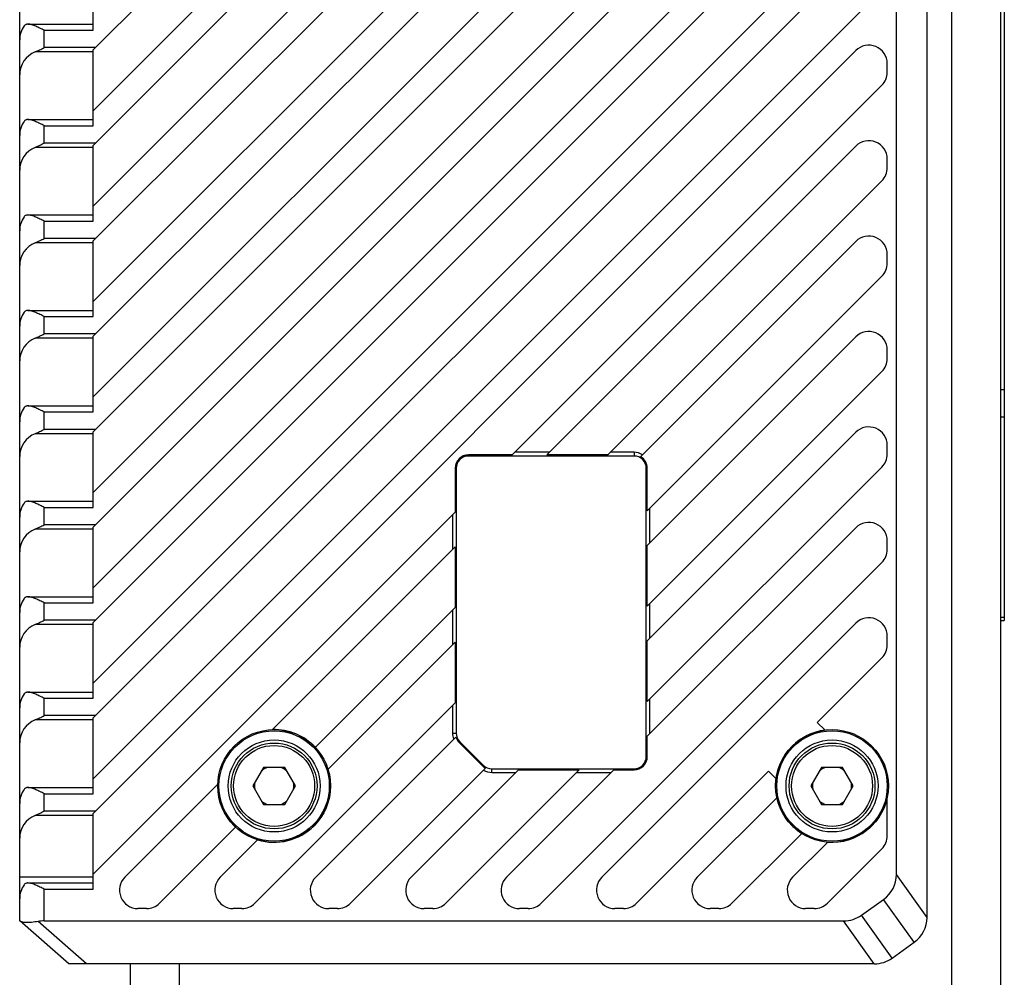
# Model space of a CAD drawing. Header units: millimetres. Extents: x 96 to 523, y 96 to 358.
# Tile 3 of 13: x 229 to 269, y 206 to 245. Entities that reach past the tile are written whole.
import ezdxf

# ---------------------------------------------------------------- set-up
doc = ezdxf.new("R2010")
doc.units = ezdxf.units.MM
doc.header["$LTSCALE"] = 32.67
doc.layers.add('00_COMPONENTS', color=7, linetype='CONTINUOUS')

msp = doc.modelspace()

# ---------------------------------------------------------------- linework, layer by layer
at = {"layer": '00_COMPONENTS'}
for p, q in [((266.9743, 336.4972), (266.9743, 154.4672)), ((268.9743, 336.4972), (268.9743, 154.4672)), ((228.9743, 208.4822), (228.9743, 282.4822)), ((265.9743, 208.6254), (265.9743, 282.3389)), ((264.7243, 210.3754), (264.7243, 280.5889)), ((269.1243, 270.2322), (269.1243, 220.7323)), ((263.069, 267.2977), (231.9743, 236.203)), ((231.9743, 233.7282), (264.1296, 265.8835)), ((263.069, 263.4077), (231.9743, 232.313)), ((231.9743, 229.8382), (264.1296, 261.9935)), ((263.069, 259.5177), (231.9743, 228.423)), ((231.9743, 237.6182), (253.0048, 258.6487)), ((231.9743, 241.5082), (248.9378, 258.4716)), ((250.1132, 258.232), (231.9743, 240.093)), ((231.9743, 225.9482), (259.8155, 253.7894)), ((260.1764, 252.7351), (231.9743, 224.533)), ((263.3054, 251.9741), (231.9743, 220.643)), ((231.9743, 222.0582), (261.6507, 251.7346)), ((231.9743, 243.983), (239.7101, 251.7188)), ((231.9743, 218.1682), (264.1296, 250.3235)), ((231.9743, 244.7873), (231.9743, 247.873)), ((263.069, 247.8477), (231.9743, 216.753)), ((231.9743, 214.2782), (264.1296, 246.4335)), ((229.3129, 245.0373), (231.9743, 245.0373)), ((229.9743, 244.0793), (229.9743, 244.7873)), ((229.9743, 244.7873), (231.9743, 244.7873)), ((231.9743, 243.9025), (229.5987, 243.9025)), ((232.0706, 244.0793), (229.9743, 244.0793)), ((231.9743, 240.8973), (231.9743, 243.983)), ((263.069, 243.9577), (231.9743, 212.863)), ((264.3493, 243.0738), (264.3493, 243.4274)), ((249.0612, 227.475), (264.1296, 242.5435)), ((229.3129, 241.1473), (231.9743, 241.1473)), ((229.9743, 240.1893), (229.9743, 240.8973)), ((229.9743, 240.8973), (231.9743, 240.8973)), ((232.0706, 240.1893), (229.9743, 240.1893)), ((231.9743, 240.0125), (229.5987, 240.0125)), ((231.9743, 237.0073), (231.9743, 240.093)), ((250.4763, 227.475), (263.069, 240.0677)), ((264.3493, 239.1838), (264.3493, 239.5374)), ((252.9512, 227.475), (264.1296, 238.6535)), ((229.3129, 237.2573), (231.9743, 237.2573)), ((229.9743, 236.2993), (229.9743, 237.0073)), ((229.9743, 237.0073), (231.9743, 237.0073)), ((231.9743, 236.1225), (229.5987, 236.1225)), ((232.0706, 236.2993), (229.9743, 236.2993)), ((231.9743, 233.1173), (231.9743, 236.203)), ((254.2944, 227.4031), (263.069, 236.1777)), ((264.3493, 235.2938), (264.3493, 235.6474)), ((254.5672, 225.201), (264.1296, 234.7635)), ((229.3129, 233.3673), (231.9743, 233.3673)), ((229.9743, 232.4093), (229.9743, 233.1173)), ((229.9743, 233.1173), (231.9743, 233.1173)), ((231.9743, 232.2325), (229.5987, 232.2325)), ((232.0706, 232.4093), (229.9743, 232.4093)), ((231.9743, 229.2273), (231.9743, 232.313)), ((254.5672, 223.7859), (263.069, 232.2877)), ((264.3493, 231.4038), (264.3493, 231.7574)), ((254.5672, 221.311), (264.1296, 230.8735)), ((269.1243, 230.1325), (268.9743, 230.1325)), ((229.3129, 229.4773), (231.9743, 229.4773)), ((229.9743, 228.5193), (229.9743, 229.2273)), ((229.9743, 229.2273), (231.9743, 229.2273)), ((268.9743, 229.0297), (269.1243, 229.0297)), ((232.0706, 228.5193), (229.9743, 228.5193)), ((231.9743, 228.3425), (229.5987, 228.3425)), ((231.9743, 225.3373), (231.9743, 228.423)), ((254.5672, 219.8959), (263.069, 228.3977)), ((264.3493, 227.5138), (264.3493, 227.8674)), ((249.0612, 227.475), (247.2743, 227.475)), ((247.2743, 227.475), (247.2743, 227.4322)), ((254.0243, 227.4322), (247.2743, 227.4322)), ((250.5834, 227.5822), (249.1683, 227.5822)), ((252.9512, 227.475), (250.4763, 227.475)), ((254.0243, 227.5822), (253.0583, 227.5822)), ((254.0243, 227.5822), (254.0243, 227.4322)), ((246.7315, 226.9322), (246.7743, 226.9322)), ((246.7315, 226.9322), (246.7315, 225.1453)), ((246.7743, 226.9322), (246.7743, 216.1393)), ((254.5672, 226.9322), (254.5243, 226.9322)), ((254.5243, 215.1822), (254.5243, 226.9322)), ((254.5672, 217.421), (264.1296, 226.9835)), ((254.5672, 225.201), (254.5672, 226.9322)), ((229.3129, 225.5873), (231.9743, 225.5873)), ((229.9743, 224.6293), (229.9743, 225.3373)), ((229.9743, 225.3373), (231.9743, 225.3373)), ((254.6743, 223.893), (254.6743, 225.3082)), ((231.9743, 210.3882), (246.7315, 225.1453)), ((246.6243, 225.0382), (246.6243, 223.623)), ((231.9743, 224.4525), (229.5987, 224.4525)), ((232.0706, 224.6293), (229.9743, 224.6293)), ((231.9743, 221.4473), (231.9743, 224.533)), ((254.5672, 216.0059), (263.069, 224.5077)), ((246.7315, 223.7302), (239.2797, 216.2784)), ((246.7315, 223.7302), (246.7315, 221.2553)), ((254.5672, 221.311), (254.5672, 223.7859)), ((264.3493, 223.6238), (264.3493, 223.9774)), ((250.238, 209.2018), (264.1296, 223.0935)), ((229.3129, 221.6973), (231.9743, 221.6973)), ((229.9743, 220.7393), (229.9743, 221.4473)), ((229.9743, 221.4473), (231.9743, 221.4473)), ((241.0273, 215.5512), (246.7315, 221.2553)), ((254.6743, 220.003), (254.6743, 221.4182)), ((246.6243, 221.1482), (246.6243, 219.733)), ((269.1243, 220.8533), (268.9743, 220.8533)), ((231.9743, 220.5625), (229.5987, 220.5625)), ((232.0706, 220.7393), (229.9743, 220.7393)), ((231.9743, 217.5573), (231.9743, 220.643)), ((252.7138, 210.2625), (263.069, 220.6177)), ((268.9743, 220.7323), (269.1243, 220.7323)), ((264.3493, 219.7338), (264.3493, 220.0874)), ((241.546, 214.6547), (246.7315, 219.8402)), ((246.7315, 219.8402), (246.7315, 217.3653)), ((254.5672, 217.421), (254.5672, 219.8959)), ((261.4982, 216.5721), (264.1296, 219.2035)), ((229.3129, 217.8073), (231.9743, 217.8073)), ((229.9743, 217.5573), (231.9743, 217.5573)), ((229.9743, 216.8493), (229.9743, 217.5573)), ((238.568, 209.2018), (246.7315, 217.3653)), ((246.6243, 217.2582), (246.6243, 216.1393)), ((254.6743, 216.113), (254.6743, 217.5282)), ((232.0706, 216.8493), (229.9743, 216.8493)), ((231.9743, 216.6725), (229.5987, 216.6725)), ((231.9743, 213.6673), (231.9743, 216.753)), ((261.814, 216.2563), (261.4982, 216.5721)), ((246.6243, 216.1393), (246.7743, 216.1393)), ((246.7568, 215.9755), (241.0438, 210.2625)), ((246.8905, 215.7554), (246.9208, 215.7857)), ((246.8905, 215.7554), (247.8476, 214.7983)), ((246.9208, 215.7857), (247.8779, 214.8286)), ((254.5672, 215.1822), (254.5672, 216.0059)), ((247.8476, 214.7983), (247.8779, 214.8286)), ((254.5672, 215.1822), (254.5243, 215.1822)), ((238.9163, 214.7322), (238.4833, 213.9822)), ((239.7823, 214.7322), (238.9163, 214.7322)), ((240.2153, 213.9822), (239.7823, 214.7322)), ((242.458, 209.2018), (247.9652, 214.7091)), ((249.3106, 214.6393), (244.9338, 210.2625)), ((246.348, 209.2018), (251.7855, 214.6393)), ((248.2314, 214.6822), (254.0243, 214.6822)), ((248.2314, 214.5322), (248.2314, 214.6822)), ((248.2314, 214.5322), (249.2034, 214.5322)), ((248.8238, 210.2625), (253.2006, 214.6393)), ((249.3106, 214.6393), (251.7855, 214.6393)), ((251.6783, 214.5322), (253.0934, 214.5322)), ((253.2006, 214.6393), (254.0243, 214.6393)), ((254.0243, 214.6393), (254.0243, 214.6822)), ((254.128, 209.2018), (259.5094, 214.5833)), ((259.5094, 214.5833), (259.8252, 214.2675)), ((261.6663, 214.7322), (261.2333, 213.9822)), ((262.5323, 214.7322), (261.6663, 214.7322)), ((262.9653, 213.9822), (262.5323, 214.7322)), ((233.2638, 210.2625), (237.0531, 214.0518)), ((229.3129, 213.9173), (231.9743, 213.9173)), ((229.9743, 213.6673), (231.9743, 213.6673)), ((229.9743, 212.9593), (229.9743, 213.6673)), ((238.4833, 213.9822), (238.9163, 213.2322)), ((239.7823, 213.2322), (240.2153, 213.9822)), ((261.2333, 213.9822), (261.6663, 213.2322)), ((262.5323, 213.2322), (262.9653, 213.9822)), ((238.9163, 213.2322), (239.7823, 213.2322)), ((256.6038, 210.2625), (259.8556, 213.5144)), ((261.6663, 213.2322), (262.5323, 213.2322)), ((264.3493, 211.9538), (264.3493, 213.5457)), ((232.0706, 212.9593), (229.9743, 212.9593)), ((231.9743, 209.7773), (231.9743, 212.863)), ((231.9743, 212.7825), (229.5987, 212.7825)), ((234.678, 209.2018), (237.7803, 212.3041)), ((258.018, 209.2018), (260.8663, 212.0502)), ((237.1538, 210.2625), (238.6768, 211.7855)), ((260.4938, 210.2625), (261.9279, 211.6967)), ((261.908, 209.2018), (264.1296, 211.4235)), ((231.9743, 210.2625), (228.9743, 210.2625)), ((229.3129, 210.0273), (231.9743, 210.0273)), ((265.9743, 208.6254), (264.7243, 210.3754)), ((229.9743, 209.7773), (231.9743, 209.7773)), ((229.9743, 208.4822), (229.9743, 209.7773)), ((263.3003, 208.715), (264.2009, 209.3583)), ((265.4509, 207.6083), (264.2009, 209.3583)), ((234.1476, 208.9822), (233.7941, 208.9822)), ((238.0376, 208.9822), (237.6841, 208.9822)), ((241.9276, 208.9822), (241.5741, 208.9822)), ((245.8176, 208.9822), (245.4641, 208.9822)), ((249.7076, 208.9822), (249.3541, 208.9822)), ((253.5976, 208.9822), (253.2441, 208.9822)), ((257.4876, 208.9822), (257.1341, 208.9822)), ((261.3776, 208.9822), (261.0241, 208.9822)), ((230.9743, 206.7322), (228.9743, 208.4822)), ((231.7022, 206.7322), (229.7271, 208.4604)), ((229.9743, 208.4822), (262.5737, 208.4822)), ((263.8237, 206.7322), (262.5737, 208.4822)), ((264.5503, 206.965), (263.3003, 208.715)), ((264.5503, 206.965), (265.4509, 207.6083)), ((263.8237, 206.7322), (230.9743, 206.7322)), ((233.4743, 206.7322), (233.4743, 154.4672)), ((235.4743, 206.7322), (235.4743, 154.4672))]:
    msp.add_line(p, q, dxfattribs=at)
for centre, radius in [((239.3493, 213.9822), 2.3), ((239.3493, 213.9822), 2.25), ((262.0993, 213.9822), 2.3), ((262.0993, 213.9822), 2.25), ((239.3493, 213.9822), 1.875), ((239.3493, 213.9822), 1.75), ((239.3493, 213.9822), 1.65), ((262.0993, 213.9822), 1.875), ((262.0993, 213.9822), 1.75), ((262.0993, 213.9822), 1.65)]:
    msp.add_circle(centre, radius, dxfattribs=at)
for centre, radius, start, end in [((263.5993, 243.4274), 0.75, 0, 135), ((263.5993, 243.0738), 0.75, 315, 360), ((263.5993, 239.5374), 0.75, 0, 135), ((263.5993, 239.1838), 0.75, 315, 360), ((263.5993, 235.6474), 0.75, 0, 135), ((263.5993, 235.2938), 0.75, 315, 360), ((263.5993, 231.7574), 0.75, 0, 135), ((263.5993, 231.4038), 0.75, 315, 360), ((263.5993, 227.8674), 0.75, 0, 135), ((247.2743, 226.9322), 0.5429, 90, 180), ((247.2743, 226.9322), 0.5, 90, 180), ((254.0243, 226.9322), 0.65, 57.62218, 90), ((254.0243, 226.9322), 0.5, 0, 90), ((254.0243, 226.9322), 0.5429, 0, 60.168), ((263.5993, 227.5138), 0.75, 315, 360), ((263.5993, 223.9774), 0.75, 0, 135), ((263.5993, 223.6238), 0.75, 315, 360), ((263.5993, 220.0874), 0.75, 0, 135), ((263.5993, 219.7338), 0.75, 315, 360), ((239.3493, 213.9822), 2.2973, 43.07736, 91.73652), ((247.2743, 216.1393), 0.65, 180, 202.36577), ((247.2743, 216.1393), 0.5, 180, 225), ((262.0993, 213.9822), 2.2919, 97.15119, 172.84881), ((247.2743, 216.1393), 0.5429, 197.56103, 225), ((248.2314, 215.1822), 0.5, 225, 270), ((254.0243, 215.1822), 0.5429, 270, 360), ((254.0243, 215.1822), 0.5, 270, 360), ((239.3493, 213.9822), 2.2973, 252.97735, 17.02265), ((239.3493, 213.9822), 0.8, 110.36413, 129.63587), ((239.3493, 213.9822), 0.8, 50.36413, 69.63587), ((248.2314, 215.1822), 0.5429, 225, 240.6341), ((248.2314, 215.1822), 0.65, 238.00705, 270), ((262.0993, 213.9822), 0.8, 110.36413, 129.63587), ((262.0993, 213.9822), 0.8, 50.36413, 69.63587), ((239.3493, 213.9822), 2.2973, 178.26348, 226.92264), ((239.3493, 213.9822), 0.8, 170.36413, 189.63587), ((239.3493, 213.9822), 0.8, 350.36413, 9.63587), ((262.0993, 213.9822), 0.8, 170.36413, 189.63587), ((262.0993, 213.9822), 0.8, 350.36413, 9.63587), ((239.3493, 213.9822), 0.8, 230.36413, 249.63587), ((239.3493, 213.9822), 0.8, 290.36413, 309.63587), ((262.0993, 213.9822), 2.2919, 191.77752, 237.45398), ((262.0993, 213.9822), 0.8, 230.36413, 249.63587), ((262.0993, 213.9822), 2.2919, 265.71141, 349.0228), ((262.0993, 213.9822), 0.8, 290.36413, 309.63587), ((263.5993, 211.9538), 0.75, 315, 360), ((233.7941, 209.7322), 0.75, 135, 270), ((237.6841, 209.7322), 0.75, 135, 270), ((241.5741, 209.7322), 0.75, 135, 270), ((245.4641, 209.7322), 0.75, 135, 270), ((249.3541, 209.7322), 0.75, 135, 270), ((253.2441, 209.7322), 0.75, 135, 270), ((257.1341, 209.7322), 0.75, 135, 270), ((261.0241, 209.7322), 0.75, 135, 270), ((263.4743, 210.3754), 1.25, 305.53768, 360), ((234.1476, 209.7322), 0.75, 270, 315), ((238.0376, 209.7322), 0.75, 270, 315), ((241.9276, 209.7322), 0.75, 270, 315), ((245.8176, 209.7322), 0.75, 270, 315), ((249.7076, 209.7322), 0.75, 270, 315), ((253.5976, 209.7322), 0.75, 270, 315), ((257.4876, 209.7322), 0.75, 270, 315), ((261.3776, 209.7322), 0.75, 270, 315), ((262.5737, 209.7322), 1.25, 270, 305.53768), ((264.7243, 208.6254), 1.25, 305.53768, 360), ((263.8237, 207.9822), 1.25, 270, 305.53768)]:
    msp.add_arc(centre, radius, start, end, dxfattribs=at)
for centre, major_axis, ratio, start_param, end_param in [((229.9743, 244.3909), (0, 1), 1, 0.9603621, 1.5707963), ((229.9743, 242.9757), (0, 1), 1, 0.3850579, 1.5707963), ((229.9743, 240.5009), (0, 1), 1, 0.9603621, 1.5707963), ((229.9743, 239.0857), (0, 1), 1, 0.3850579, 1.5707963), ((229.9743, 236.6109), (0, 1), 1, 0.9603621, 1.5707963), ((229.9743, 235.1957), (0, 1), 1, 0.3850579, 1.5707963), ((229.9743, 232.7209), (0, 1), 1, 0.9603621, 1.5707963), ((229.9743, 231.3057), (0, 1), 1, 0.3850579, 1.5707963), ((229.9743, 228.8309), (0, 1), 1, 0.9603621, 1.5707963), ((229.9743, 227.4157), (0, 1), 1, 0.3850579, 1.5707963), ((229.9743, 224.9409), (0, 1), 1, 0.9603621, 1.5707963), ((229.9743, 223.5257), (0, 1), 1, 0.3850579, 1.5707963), ((229.9743, 221.0509), (0, 1), 1, 0.9603621, 1.5707963), ((229.9743, 219.6357), (1, 0), 1, 1.9558542, 3.1415927), ((229.9743, 217.1609), (1, 0), 1, 2.5311584, 3.1415927), ((229.9743, 215.7457), (1, 0), 1, 1.9558542, 3.1415927), ((229.9743, 213.2709), (1, 0), 1, 2.5311584, 3.1415927), ((229.9743, 211.8557), (1, 0), 1, 1.9558542, 3.1415927), ((229.9743, 209.3809), (0, 1), 1, 0.9603621, 1.5707963), ((229.9743, 207.7822), (1, 0), 0.7, 1.5707963, 1.8206395)]:
    msp.add_ellipse(centre, major_axis=major_axis, ratio=ratio, start_param=start_param, end_param=end_param, dxfattribs=at)
for points, knots in [([(229.3129, 245.0373), (229.2975, 245.0373), (229.2672, 245.0352), (229.2236, 245.0229), (229.1845, 244.9996), (229.1638, 244.9768), (229.1549, 244.9641)], [0, 0, 0, 0, 0.2551292, 0.4994751, 0.7426572, 1, 1, 1, 1]), ([(229.9743, 244.7873), (229.9171, 244.8159), (229.804, 244.8725), (229.6623, 244.9386), (229.55, 244.9839), (229.4688, 245.0116), (229.3902, 245.0314), (229.338, 245.0373), (229.3129, 245.0373)], [0, 0, 0, 0, 0.2697866, 0.5326718, 0.6589424, 0.7799769, 0.894165, 1, 1, 1, 1]), ([(229.5987, 243.9025), (229.6618, 243.9281), (229.7877, 243.986), (229.9114, 244.0479), (229.9743, 244.0793)], [0, 0, 0, 0, 0.4920265, 1, 1, 1, 1]), ([(229.3129, 241.1473), (229.2975, 241.1473), (229.2672, 241.1452), (229.2236, 241.1329), (229.1845, 241.1096), (229.1638, 241.0868), (229.1549, 241.0741)], [0, 0, 0, 0, 0.2551292, 0.4994751, 0.7426572, 1, 1, 1, 1]), ([(229.9743, 240.8973), (229.9171, 240.9259), (229.804, 240.9825), (229.6623, 241.0486), (229.55, 241.0939), (229.4688, 241.1216), (229.3902, 241.1414), (229.338, 241.1473), (229.3129, 241.1473)], [0, 0, 0, 0, 0.2697866, 0.5326718, 0.6589424, 0.7799769, 0.894165, 1, 1, 1, 1]), ([(229.5987, 240.0125), (229.6618, 240.0381), (229.7877, 240.096), (229.9114, 240.1579), (229.9743, 240.1893)], [0, 0, 0, 0, 0.4920265, 1, 1, 1, 1]), ([(229.3129, 237.2573), (229.2975, 237.2573), (229.2672, 237.2552), (229.2236, 237.2429), (229.1845, 237.2196), (229.1638, 237.1968), (229.1549, 237.1841)], [0, 0, 0, 0, 0.2551292, 0.4994751, 0.7426572, 1, 1, 1, 1]), ([(229.9743, 237.0073), (229.9171, 237.0359), (229.804, 237.0925), (229.6623, 237.1586), (229.55, 237.2039), (229.4688, 237.2316), (229.3902, 237.2514), (229.338, 237.2573), (229.3129, 237.2573)], [0, 0, 0, 0, 0.2697866, 0.5326718, 0.6589424, 0.7799769, 0.894165, 1, 1, 1, 1]), ([(229.5987, 236.1225), (229.6618, 236.1481), (229.7877, 236.206), (229.9114, 236.2679), (229.9743, 236.2993)], [0, 0, 0, 0, 0.4920265, 1, 1, 1, 1]), ([(229.3129, 233.3673), (229.2975, 233.3673), (229.2672, 233.3652), (229.2236, 233.3529), (229.1845, 233.3296), (229.1638, 233.3068), (229.1549, 233.2941)], [0, 0, 0, 0, 0.2551292, 0.4994751, 0.7426572, 1, 1, 1, 1]), ([(229.9743, 233.1173), (229.9171, 233.1459), (229.804, 233.2025), (229.6623, 233.2686), (229.55, 233.3139), (229.4688, 233.3416), (229.3902, 233.3614), (229.338, 233.3673), (229.3129, 233.3673)], [0, 0, 0, 0, 0.2697866, 0.5326718, 0.6589424, 0.7799769, 0.894165, 1, 1, 1, 1]), ([(229.5987, 232.2325), (229.6618, 232.2581), (229.7877, 232.316), (229.9114, 232.3779), (229.9743, 232.4093)], [0, 0, 0, 0, 0.4920265, 1, 1, 1, 1]), ([(229.3129, 229.4773), (229.2975, 229.4773), (229.2672, 229.4752), (229.2236, 229.4629), (229.1845, 229.4396), (229.1638, 229.4168), (229.1549, 229.4041)], [0, 0, 0, 0, 0.2551292, 0.4994751, 0.7426572, 1, 1, 1, 1]), ([(229.9743, 229.2273), (229.9171, 229.2559), (229.804, 229.3125), (229.6623, 229.3786), (229.55, 229.4239), (229.4688, 229.4516), (229.3902, 229.4714), (229.338, 229.4773), (229.3129, 229.4773)], [0, 0, 0, 0, 0.2697866, 0.5326718, 0.6589424, 0.7799769, 0.894165, 1, 1, 1, 1]), ([(229.5987, 228.3425), (229.6618, 228.3681), (229.7877, 228.426), (229.9114, 228.4879), (229.9743, 228.5193)], [0, 0, 0, 0, 0.4920265, 1, 1, 1, 1]), ([(229.3129, 225.5873), (229.2975, 225.5873), (229.2672, 225.5852), (229.2236, 225.5729), (229.1845, 225.5496), (229.1638, 225.5268), (229.1549, 225.5141)], [0, 0, 0, 0, 0.2551292, 0.4994751, 0.7426572, 1, 1, 1, 1]), ([(229.9743, 225.3373), (229.9171, 225.3659), (229.804, 225.4225), (229.6623, 225.4886), (229.55, 225.5339), (229.4688, 225.5616), (229.3902, 225.5814), (229.338, 225.5873), (229.3129, 225.5873)], [0, 0, 0, 0, 0.2697866, 0.5326718, 0.6589424, 0.7799769, 0.894165, 1, 1, 1, 1]), ([(229.5987, 224.4525), (229.6618, 224.4781), (229.7877, 224.536), (229.9114, 224.5979), (229.9743, 224.6293)], [0, 0, 0, 0, 0.4920265, 1, 1, 1, 1]), ([(229.3129, 221.6973), (229.2975, 221.6973), (229.2672, 221.6952), (229.2236, 221.6829), (229.1845, 221.6596), (229.1638, 221.6368), (229.1549, 221.6241)], [0, 0, 0, 0, 0.2551292, 0.4994751, 0.7426572, 1, 1, 1, 1]), ([(229.9743, 221.4473), (229.9171, 221.4759), (229.804, 221.5325), (229.6623, 221.5986), (229.55, 221.6439), (229.4688, 221.6716), (229.3902, 221.6914), (229.338, 221.6973), (229.3129, 221.6973)], [0, 0, 0, 0, 0.2697866, 0.5326718, 0.6589424, 0.7799769, 0.894165, 1, 1, 1, 1]), ([(229.5987, 220.5625), (229.6618, 220.5881), (229.7877, 220.646), (229.9114, 220.7079), (229.9743, 220.7393)], [0, 0, 0, 0, 0.4920265, 1, 1, 1, 1]), ([(229.3129, 217.8073), (229.2975, 217.8073), (229.2672, 217.8052), (229.2236, 217.7929), (229.1845, 217.7696), (229.1638, 217.7468), (229.1549, 217.7341)], [0, 0, 0, 0, 0.2551292, 0.4994751, 0.7426572, 1, 1, 1, 1]), ([(229.9743, 217.5573), (229.9171, 217.5859), (229.804, 217.6425), (229.6623, 217.7086), (229.55, 217.7539), (229.4688, 217.7816), (229.3902, 217.8014), (229.338, 217.8073), (229.3129, 217.8073)], [0, 0, 0, 0, 0.2697866, 0.5326718, 0.6589424, 0.7799769, 0.894165, 1, 1, 1, 1]), ([(229.5987, 216.6725), (229.6618, 216.6981), (229.7877, 216.756), (229.9114, 216.8179), (229.9743, 216.8493)], [0, 0, 0, 0, 0.4920265, 1, 1, 1, 1]), ([(229.3129, 213.9173), (229.2975, 213.9173), (229.2672, 213.9152), (229.2236, 213.9029), (229.1845, 213.8796), (229.1638, 213.8568), (229.1549, 213.8441)], [0, 0, 0, 0, 0.2551292, 0.4994751, 0.7426572, 1, 1, 1, 1]), ([(229.9743, 213.6673), (229.9171, 213.6959), (229.804, 213.7525), (229.6623, 213.8186), (229.55, 213.8639), (229.4688, 213.8916), (229.3902, 213.9114), (229.338, 213.9173), (229.3129, 213.9173)], [0, 0, 0, 0, 0.2697866, 0.5326718, 0.6589424, 0.7799769, 0.894165, 1, 1, 1, 1]), ([(229.5987, 212.7825), (229.6618, 212.8081), (229.7877, 212.866), (229.9114, 212.9279), (229.9743, 212.9593)], [0, 0, 0, 0, 0.4920265, 1, 1, 1, 1]), ([(229.3129, 210.0273), (229.2975, 210.0273), (229.2672, 210.0252), (229.2236, 210.0129), (229.1845, 209.9896), (229.1638, 209.9668), (229.1549, 209.9541)], [0, 0, 0, 0, 0.2551291, 0.4994751, 0.7426563, 1, 1, 1, 1]), ([(229.9743, 209.7773), (229.9171, 209.8059), (229.804, 209.8625), (229.6623, 209.9286), (229.55, 209.9739), (229.4688, 210.0016), (229.3902, 210.0214), (229.338, 210.0273), (229.3129, 210.0273)], [0, 0, 0, 0, 0.2697866, 0.5326718, 0.6589424, 0.7799769, 0.894165, 1, 1, 1, 1]), ([(229.7271, 208.4604), (229.6382, 208.4446), (229.5092, 208.4252), (229.3438, 208.4136), (229.2381, 208.413), (229.1482, 208.4197), (229.076, 208.4324), (229.028, 208.4474), (229.0002, 208.4614), (228.9898, 208.4686), (228.9856, 208.4723)], [0, 0, 0, 0, 0.3589315, 0.5181425, 0.659078, 0.7790563, 0.8763113, 0.9499555, 0.9779042, 1, 1, 1, 1])]:
    msp.add_open_spline(points, degree=3, knots=knots, dxfattribs=at)

doc.saveas('drawing.dxf')
